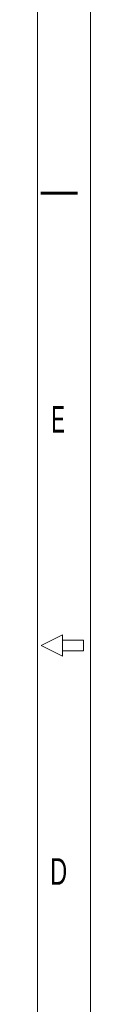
# Model space of a CAD drawing. Header units: inches. Extents: x 0 to 417, y 0 to 34.
# Tile 16 of 26: x 43.167 to 43.667, y 13.409 to 22.664. Entities that reach past the tile are written whole.
import ezdxf

# ---------------------------------------------------------------- set-up
doc = ezdxf.new("R2010")
doc.units = ezdxf.units.IN
doc.header["$LTSCALE"] = 2.42
doc.header["$MEASUREMENT"] = 0
doc.layers.get('0').update_dxf_attribs({"linetype": 'CONTINUOUS'})
doc.styles.get("Standard").update_dxf_attribs({"font": 'txt', "width": 0.8})

msp = doc.modelspace()

# ---------------------------------------------------------------- linework, layer by layer
at = {"color": 7, "linetype": 'Continuous', "lineweight": 0}
for p, q in [((43.6668, 33.5914), (43.6668, 0)), ((43.6668, 0), (43.6668, 33.5914)), ((43.1668, 0.8129), (43.1668, 32.7829)), ((43.4016, 16.8829), (43.2016, 16.7829)), ((43.4016, 16.8829), (43.4016, 16.6829)), ((43.4016, 16.6829), (43.2016, 16.7829)), ((43.6016, 16.8329), (43.4016, 16.8329)), ((43.6016, 16.7329), (43.6016, 16.8329)), ((43.6016, 16.7329), (43.4016, 16.7329))]:
    msp.add_line(p, q, dxfattribs=at)
msp.add_lwpolyline([(43.5468, 21.0329, 0.029, 0.029, 0), (43.1968, 21.0329, 0.029, 0.029, 0)], format="xyseb", dxfattribs=at)

# ---------------------------------------------------------------- texts
at = {"color": 2, "linetype": 'Continuous', "lineweight": 0, "oblique": 0.00002}
for s, width, p in [('E', 0.571428, (43.2977, 18.7829)), ('D', 0.666668, (43.2858, 14.5329))]:
    msp.add_text(s, height=0.25, dxfattribs=dict(at, width=width)).set_placement(p)

doc.saveas('drawing.dxf')
